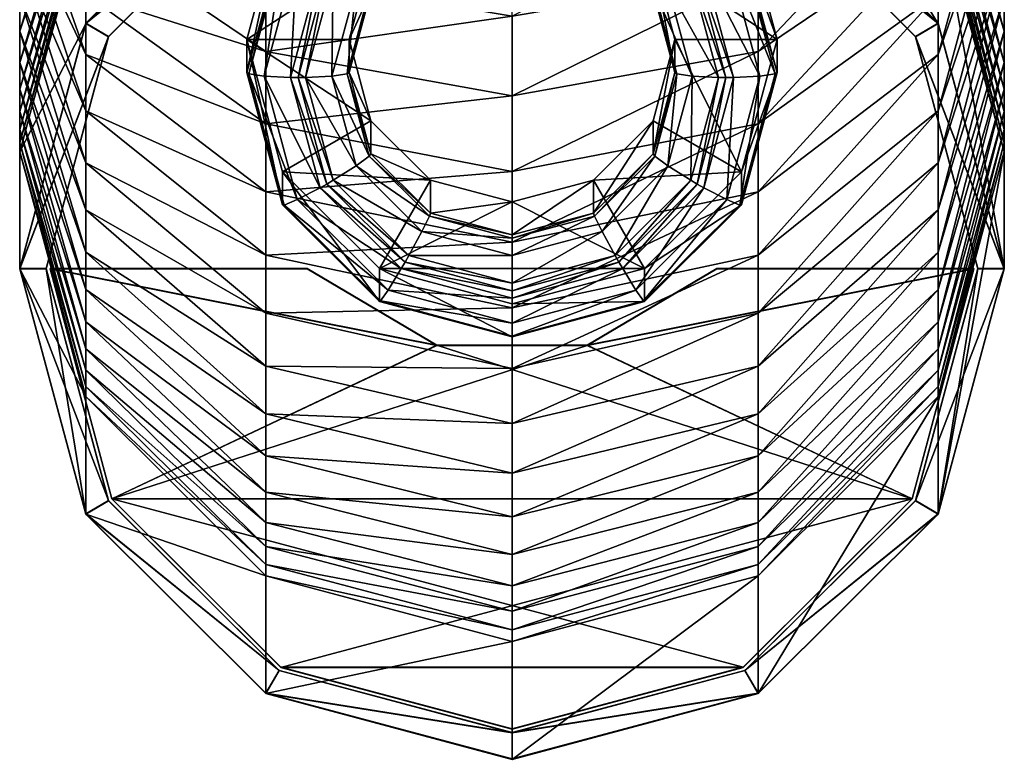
# Model space of a CAD drawing. Header units: inches. Extents: x -1.17 to 1.17, y -3.99 to 3.99.
# Tile 1 of 5: x -0.51 to 0.51, y -3.99 to -3.22. Entities that reach past the tile are written whole.
import ezdxf

# ---------------------------------------------------------------- set-up
doc = ezdxf.new("R2010")
doc.units = ezdxf.units.IN
doc.layers.get('0').update_dxf_attribs({"true_color": 0xc2ced6})

msp = doc.modelspace()

# ---------------------------------------------------------------- meshes
at = {"color": 9, "true_color": 0xc8c8c8}
mesh = msp.add_polyface(dxfattribs=at)
corners = [(0.4432, -2.9837, 2.6127), (0.2559, -3.0923, 2.7655), (0.2559, -3.1762, 2.7018), (0.4432, -3.0583, 2.5561), (0.2559, -3.256, 2.6331), (0.4432, -3.1293, 2.495), (0.5118, -2.9564, 2.3062), (0.4432, -3.1964, 2.4296), (0.5118, -3.0121, 2.2518), (0.4432, -3.2593, 2.3601), (0.5118, -3.0644, 2.1941), (0.4432, -3.3178, 2.287), (0.5118, -3.113, 2.1333), (0.4432, -2.9082, 1.9797), (0.5118, -3.1578, 2.0696), (0.4432, -2.9439, 1.9289), (0.5118, -3.1986, 2.0033), (0.4432, -2.9764, 1.8761), (0.5118, -3.2351, 1.9345), (0.4432, -3.0055, 1.8213), (0.5118, -3.2674, 1.8637), (0.4432, -3.0312, 1.7648), (0.5118, -3.2952, 1.791), (0.4432, -3.0534, 1.7069), (0.5118, -3.3185, 1.7167), (0.4432, -3.0719, 1.6477), (0.5118, -3.3372, 1.6411), (0.4432, -3.0868, 1.5875), (0.5118, -3.3511, 1.5645), (0.4432, -3.0979, 1.5264), (0.5118, -3.3603, 1.4871), (0.4432, -3.1057, 1.4609), (0.2559, -2.9193, 1.4417), (0.4432, -3.2272, 0.0725), (0.2559, -3.0405, 0.0562), (0.2387, -3.1408, 0.0652), (0.2387, -3.1065, 0.4574), (0.2756, -3.2438, 0.4694), (0.2369, -3.1432, 0.0501), (0.2756, -3.2781, 0.0772), (0.2232, -3.1534, 0.0244), (0.2735, -3.2794, 0.062), (0.1994, -3.1684, 0.0103), (0.2577, -3.2818, 0.0356), (0.1466, -3.1595, 0.462), (0.2421, -3.0639, 0.0624), (0.4194, -3.2405, 0.0779), (0.4432, -3.2268, 0.0767), (0.2559, -3.0402, 0.0603), (0.4432, -3.2271, 0.0727), (0.4194, -3.2409, 0.0739), (0.2421, -3.0643, 0.0585), (0.2559, -3.0405, 0.0564)]
mesh.append_faces([[corners[k] for k in face] for face in [(0, 1, 2), (2, 3, 0), (3, 2, 4), (4, 5, 3), (6, 5, 7), (7, 8, 6), (8, 7, 9), (9, 10, 8), (10, 9, 11), (11, 12, 10), (13, 12, 14), (15, 14, 16), (17, 16, 18), (18, 19, 17), (19, 18, 20), (20, 21, 19), (21, 20, 22), (22, 23, 21), (24, 25, 23), (26, 27, 25), (28, 29, 27), (30, 31, 29), (32, 31, 33), (38, 35, 39), (40, 38, 41), (42, 40, 43)]], dxfattribs={"vtx0": -1, "vtx1": -1, "vtx2": -1, "color": 9})
mesh.append_faces([[corners[k] for k in face] for face in [(35, 36, 37), (44, 37, 36), (45, 47, 48), (49, 50, 51)]], dxfattribs={"vtx0": -1, "vtx2": -1, "color": 9})
mesh.append_faces([[corners[k] for k in face] for face in [(33, 34, 32), (45, 46, 47), (52, 49, 51), (51, 50, 46), (46, 45, 51), (49, 52, 48), (48, 47, 49)]], dxfattribs={"vtx1": -1, "vtx2": -1, "color": 9})
mesh = msp.add_polyface(dxfattribs=at)
corners = [(-0.2559, -3.0923, 2.7655), (-0.4432, -2.9837, 2.6127), (-0.4432, -3.0583, 2.5561), (-0.2559, -3.1762, 2.7018), (-0.4432, -3.1293, 2.495), (-0.2559, -3.256, 2.6331), (-0.5118, -2.9564, 2.3062), (-0.4432, -3.1964, 2.4296), (-0.5118, -3.0121, 2.2518), (-0.5118, -3.0644, 2.1941), (-0.4432, -3.2593, 2.3601), (-0.5118, -3.113, 2.1333), (-0.4432, -3.3178, 2.287), (-0.5118, -3.1578, 2.0696), (-0.4432, -2.9439, 1.9289), (-0.4432, -2.9764, 1.8761), (-0.5118, -3.1986, 2.0033), (-0.4432, -3.0055, 1.8213), (-0.5118, -3.2351, 1.9345), (-0.4432, -3.0312, 1.7648), (-0.5118, -3.2674, 1.8637), (-0.4432, -3.0534, 1.7069), (-0.5118, -3.2952, 1.791), (-0.4432, -3.0719, 1.6477), (-0.5118, -3.3185, 1.7167), (-0.4432, -3.0868, 1.5875), (-0.5118, -3.3372, 1.6411), (-0.4432, -3.0979, 1.5264), (-0.5118, -3.3511, 1.5645), (-0.4432, -3.1057, 1.4609), (-0.2559, -3.0405, 0.0562), (-0.4432, -3.2272, 0.0725), (-0.2387, -3.1065, 0.4574), (-0.2387, -3.1408, 0.0652), (-0.2756, -3.2781, 0.0772), (-0.2369, -3.1432, 0.0501), (-0.2735, -3.2794, 0.062), (-0.2232, -3.1534, 0.0244), (-0.2577, -3.2818, 0.0356), (-0.1994, -3.1684, 0.0103), (-0.2303, -3.2831, 0.0204), (-0.2756, -3.2438, 0.4694), (-0.1466, -3.1595, 0.462), (-0.4432, -3.2268, 0.0767), (-0.4194, -3.2405, 0.0779), (-0.2421, -3.0639, 0.0624), (-0.2559, -3.0402, 0.0603), (-0.2421, -3.0643, 0.0585), (-0.4194, -3.2409, 0.0739), (-0.4432, -3.2271, 0.0727), (-0.2559, -3.0405, 0.0564)]
mesh.append_faces([[corners[k] for k in face] for face in [(0, 1, 2), (2, 3, 0), (3, 2, 4), (4, 5, 3), (6, 4, 2), (5, 4, 7), (8, 7, 4), (7, 8, 9), (9, 10, 7), (10, 9, 11), (12, 11, 13), (14, 13, 11), (15, 16, 13), (16, 15, 17), (17, 18, 16), (18, 17, 19), (19, 20, 18), (20, 19, 21), (21, 22, 20), (22, 21, 23), (24, 23, 25), (26, 25, 27), (28, 27, 29), (32, 33, 34), (33, 35, 36), (35, 37, 38), (37, 39, 40)]], dxfattribs={"vtx0": -1, "vtx1": -1, "vtx2": -1, "color": 9})
mesh.append_faces([[corners[k] for k in face] for face in [(43, 44, 45), (47, 49, 50)]], dxfattribs={"vtx0": -1, "vtx2": -1, "color": 9})
mesh.append_faces([[corners[k] for k in face] for face in [(30, 31, 29), (32, 41, 42), (46, 43, 45), (47, 48, 49), (48, 47, 45), (45, 44, 48), (50, 49, 43), (43, 46, 50)]], dxfattribs={"vtx1": -1, "vtx2": -1, "color": 9})
mesh = msp.add_polyface(dxfattribs=at)
corners = [(0.4432, -3.1293, 2.495), (0.2559, -3.256, 2.6331), (0.2559, -3.3313, 2.5597), (0.4432, -3.1964, 2.4296), (0.2559, -3.402, 2.4817), (0.4432, -3.2593, 2.3601), (0.2559, -3.4678, 2.3994), (0.4432, -3.3178, 2.287), (0.5118, -3.113, 2.1333), (0.4432, -3.3717, 2.2103), (0.5118, -3.1578, 2.0696), (0.4432, -3.4208, 2.1305), (0.5118, -3.1986, 2.0033), (0.4432, -3.4648, 2.0478), (0.5118, -3.2351, 1.9345), (0.4432, -3.5036, 1.9625), (0.5118, -3.2674, 1.8637), (0.4432, -3.5371, 1.875), (0.5118, -3.2952, 1.791), (0.4432, -3.0534, 1.7069), (0.5118, -3.3185, 1.7167), (0.4432, -3.0719, 1.6477), (0.5118, -3.3372, 1.6411), (0.4432, -3.0868, 1.5875), (0.5118, -3.3511, 1.5645), (0.4432, -3.0979, 1.5264), (0.5118, -3.3603, 1.4871), (0.4432, -3.1057, 1.4609), (0.5118, -3.4821, 0.0948), (0.4432, -3.2272, 0.0725), (0.2756, -3.2438, 0.4694), (0.2756, -3.2781, 0.0772), (0.2387, -3.1408, 0.0652), (0.2387, -3.3811, 0.4814), (0.2387, -3.4154, 0.0892), (0.2735, -3.2794, 0.062), (0.2369, -3.1432, 0.0501), (0.2369, -3.4157, 0.0739), (0.2577, -3.2818, 0.0356), (0.2232, -3.1534, 0.0244), (0.2232, -3.4101, 0.0468), (0.2303, -3.2831, 0.0204), (0.1994, -3.1684, 0.0103), (0.1994, -3.3978, 0.0304), (0.2224, -3.2832, 0.0194), (0.1693, -3.2438, 0.4694), (0.4194, -3.2405, 0.0779), (0.5118, -3.4817, 0.099), (0.4432, -3.2268, 0.0767), (0.4432, -3.2271, 0.0727), (0.5118, -3.4821, 0.095), (0.4194, -3.2409, 0.0739), (0.4843, -3.4817, 0.099)]
mesh.append_faces([[corners[k] for k in face] for face in [(0, 1, 2), (2, 3, 0), (3, 2, 4), (4, 5, 3), (6, 7, 5), (8, 7, 9), (9, 10, 8), (10, 9, 11), (11, 12, 10), (12, 11, 13), (13, 14, 12), (15, 16, 14), (17, 18, 16), (19, 18, 20), (21, 20, 22), (23, 22, 24), (25, 24, 26), (27, 26, 28), (30, 31, 32), (33, 34, 31), (31, 35, 36), (34, 37, 35), (35, 31, 34), (35, 38, 39), (37, 40, 38), (38, 35, 37), (38, 41, 42), (40, 43, 41), (41, 38, 40), (44, 41, 43)]], dxfattribs={"vtx0": -1, "vtx1": -1, "vtx2": -1, "color": 9})
mesh.append_faces([[corners[k] for k in face] for face in [(31, 30, 33), (45, 33, 30), (46, 47, 48)]], dxfattribs={"vtx0": -1, "vtx2": -1, "color": 9})
mesh.append_faces([[corners[k] for k in face] for face in [(28, 29, 27), (49, 50, 51), (52, 46, 51), (50, 49, 48)]], dxfattribs={"vtx1": -1, "vtx2": -1, "color": 9})
mesh = msp.add_polyface(dxfattribs=at)
corners = [(-0.4432, -3.1964, 2.4296), (-0.2559, -3.3313, 2.5597), (-0.2559, -3.256, 2.6331), (-0.4432, -3.2593, 2.3601), (-0.2559, -3.402, 2.4817), (-0.4432, -3.3178, 2.287), (-0.5118, -3.113, 2.1333), (-0.5118, -3.1578, 2.0696), (-0.4432, -3.3717, 2.2103), (-0.5118, -3.1986, 2.0033), (-0.4432, -3.4208, 2.1305), (-0.5118, -3.2351, 1.9345), (-0.4432, -3.4648, 2.0478), (-0.5118, -3.2674, 1.8637), (-0.4432, -3.5036, 1.9625), (-0.5118, -3.2952, 1.791), (-0.4432, -3.5371, 1.875), (-0.5118, -3.3185, 1.7167), (-0.4432, -3.0719, 1.6477), (-0.4432, -3.0868, 1.5875), (-0.5118, -3.3372, 1.6411), (-0.4432, -3.0979, 1.5264), (-0.5118, -3.3511, 1.5645), (-0.4432, -3.1057, 1.4609), (-0.5118, -3.3603, 1.4871), (-0.4432, -3.2272, 0.0725), (-0.5118, -3.4821, 0.0948), (-0.2756, -3.2781, 0.0772), (-0.2756, -3.2438, 0.4694), (-0.2387, -3.1065, 0.4574), (-0.2387, -3.4154, 0.0892), (-0.2387, -3.3811, 0.4814), (-0.2735, -3.2794, 0.062), (-0.2387, -3.1408, 0.0652), (-0.2369, -3.4157, 0.0739), (-0.2577, -3.2818, 0.0356), (-0.2369, -3.1432, 0.0501), (-0.2232, -3.4101, 0.0468), (-0.2303, -3.2831, 0.0204), (-0.2232, -3.1534, 0.0244), (-0.1994, -3.3978, 0.0304), (-0.1466, -3.3281, 0.4768), (-0.4432, -3.2268, 0.0767), (-0.5118, -3.4817, 0.099), (-0.4194, -3.2405, 0.0779), (-0.4194, -3.2409, 0.0739), (-0.5118, -3.4821, 0.095), (-0.4432, -3.2271, 0.0727), (-0.4843, -3.4821, 0.095)]
mesh.append_faces([[corners[k] for k in face] for face in [(0, 1, 2), (1, 0, 3), (3, 4, 1), (4, 3, 5), (6, 5, 3), (7, 8, 5), (8, 7, 9), (9, 10, 8), (10, 9, 11), (11, 12, 10), (12, 11, 13), (14, 13, 15), (16, 15, 17), (18, 17, 15), (19, 20, 17), (21, 22, 20), (23, 24, 22), (24, 23, 25), (28, 27, 30), (32, 27, 33), (27, 32, 34), (34, 30, 27), (35, 32, 36), (32, 35, 37), (37, 34, 32), (38, 35, 39), (35, 38, 40), (40, 37, 35)]], dxfattribs={"vtx0": -1, "vtx1": -1, "vtx2": -1, "color": 9})
mesh.append_faces([[corners[k] for k in face] for face in [(27, 28, 29), (30, 31, 28), (45, 46, 47)]], dxfattribs={"vtx0": -1, "vtx2": -1, "color": 9})
mesh.append_faces([[corners[k] for k in face] for face in [(25, 26, 24), (28, 31, 41), (42, 43, 44), (48, 45, 44), (43, 42, 47)]], dxfattribs={"vtx1": -1, "vtx2": -1, "color": 9})
mesh = msp.add_polyface(dxfattribs=at)
corners = [(0, -3.2193, 2.7552), (0.2559, -3.1762, 2.7018), (0.2559, -3.0923, 2.7655), (0, -3.3023, 2.6837), (0.2559, -3.256, 2.6331), (0, -3.3807, 2.6073), (0.2559, -3.3313, 2.5597), (0.2303, -3.2831, 0.0204), (0.2224, -3.2832, 0.0194), (0.1926, -3.1724, 0.0097), (0.1994, -3.1684, 0.0103), (0.1994, -3.3978, 0.0304), (0.1926, -3.394, 0.0291), (0.1466, -3.1938, 0.0698), (0.1466, -3.1595, 0.462), (0.0846, -3.0977, 0.4566), (0.1693, -3.2781, 0.0772), (0.1693, -3.2438, 0.4694), (0.1466, -3.3624, 0.0846), (0.1466, -3.3281, 0.4768), (0.0846, -3.1321, 0.0644), (0.0857, -3.1316, 0.049), (0.1484, -3.1941, 0.0545), (0.1714, -3.2794, 0.062), (0.1484, -3.3648, 0.0694), (0.1621, -3.1885, 0.0274), (0.1872, -3.2818, 0.0356), (0.1621, -3.375, 0.0438), (0.1859, -3.1762, 0.011), (0.0936, -3.1203, 0.0215), (0.2146, -3.2831, 0.0204), (0.1859, -3.39, 0.0297), (0.0846, -3.3899, 0.4822), (0.2387, -3.3811, 0.4814), (0.2756, -3.2438, 0.4694)]
mesh.append_faces([[corners[k] for k in face] for face in [(0, 1, 2), (1, 0, 3), (3, 4, 1), (4, 3, 5), (5, 6, 4), (9, 10, 7), (14, 13, 16), (17, 16, 18), (20, 21, 22), (22, 13, 20), (13, 22, 23), (23, 16, 13), (16, 23, 24), (24, 18, 16), (25, 22, 21), (22, 25, 26), (26, 23, 22), (23, 26, 27), (27, 24, 23), (28, 25, 29), (25, 28, 30), (30, 26, 25), (26, 30, 31), (31, 27, 26), (8, 30, 28), (12, 31, 30)]], dxfattribs={"vtx0": -1, "vtx1": -1, "vtx2": -1, "color": 9})
mesh.append_faces([[corners[k] for k in face] for face in [(7, 8, 9), (11, 12, 8), (13, 14, 15), (16, 17, 14), (18, 19, 17), (28, 9, 8), (30, 8, 12)]], dxfattribs={"vtx0": -1, "vtx2": -1, "color": 9})
mesh.append_faces([[corners[k] for k in face] for face in [(19, 32, 33), (17, 19, 33), (14, 17, 34)]], dxfattribs={"vtx1": -1, "vtx2": -1, "color": 9})
mesh = msp.add_polyface(dxfattribs=at)
corners = [(-0.2559, -3.1762, 2.7018), (0, -3.2193, 2.7552), (0, -3.1321, 2.8214), (-0.2559, -3.256, 2.6331), (0, -3.3023, 2.6837), (-0.2559, -3.3313, 2.5597), (0, -3.3807, 2.6073), (-0.2559, -3.402, 2.4817), (-0.1994, -3.1684, 0.0103), (-0.1926, -3.1724, 0.0097), (-0.2224, -3.2832, 0.0194), (-0.2303, -3.2831, 0.0204), (-0.1926, -3.394, 0.0291), (-0.1994, -3.3978, 0.0304), (-0.1466, -3.1595, 0.462), (-0.1466, -3.1938, 0.0698), (-0.0846, -3.1321, 0.0644), (-0.1693, -3.2438, 0.4694), (-0.1693, -3.2781, 0.0772), (-0.1466, -3.3281, 0.4768), (-0.1466, -3.3624, 0.0846), (-0.0846, -3.3899, 0.4822), (-0.1484, -3.1941, 0.0545), (-0.0857, -3.1316, 0.049), (-0.1714, -3.2794, 0.062), (-0.1484, -3.3648, 0.0694), (-0.1621, -3.1885, 0.0274), (-0.0936, -3.1203, 0.0215), (-0.1872, -3.2818, 0.0356), (-0.1621, -3.375, 0.0438), (-0.2146, -3.2831, 0.0204), (-0.1859, -3.1762, 0.011), (-0.1859, -3.39, 0.0297), (-0.2387, -3.3811, 0.4814), (-0.2756, -3.2438, 0.4694)]
mesh.append_faces([[corners[k] for k in face] for face in [(0, 1, 2), (1, 0, 3), (3, 4, 1), (4, 3, 5), (5, 6, 4), (6, 5, 7), (10, 11, 8), (12, 13, 11), (14, 15, 16), (17, 18, 15), (19, 20, 18), (15, 22, 23), (18, 24, 22), (22, 15, 18), (20, 25, 24), (24, 18, 20), (22, 26, 27), (24, 28, 26), (26, 22, 24), (25, 29, 28), (28, 24, 25), (28, 30, 31), (31, 26, 28), (29, 32, 30), (30, 28, 29), (9, 31, 30), (10, 30, 32)]], dxfattribs={"vtx0": -1, "vtx1": -1, "vtx2": -1, "color": 9})
mesh.append_faces([[corners[k] for k in face] for face in [(8, 9, 10), (11, 10, 12), (15, 14, 17), (18, 17, 19), (20, 19, 21), (30, 10, 9), (32, 12, 10), (33, 21, 19), (34, 19, 17), (34, 17, 14)]], dxfattribs={"vtx0": -1, "vtx2": -1, "color": 9})
mesh = msp.add_polyface(dxfattribs=at)
corners = [(0, -3.4543, 2.5261), (-0.2559, -3.402, 2.4817), (-0.2559, -3.4678, 2.3994), (-0.4432, -3.3178, 2.287), (0, -3.5227, 2.4406), (-0.2559, -3.5283, 2.3133), (-0.4432, -3.3717, 2.2103), (-0.4432, -3.4208, 2.1305), (-0.2559, -3.5834, 2.2236), (-0.4432, -3.4648, 2.0478), (-0.2559, -3.6329, 2.1307), (-0.4432, -3.5036, 1.9625), (-0.5118, -3.2674, 1.8637), (-0.5118, -3.2952, 1.791), (-0.4432, -3.5371, 1.875), (-0.5118, -3.3185, 1.7167), (-0.4432, -3.5651, 1.7856), (-0.5118, -3.3372, 1.6411), (-0.4432, -3.5875, 1.6947), (-0.5118, -3.3511, 1.5645), (-0.4432, -3.6043, 1.6025), (-0.5118, -3.3603, 1.4871), (-0.4432, -3.6149, 1.5134), (-0.5118, -3.4821, 0.0948), (-0.2387, -3.3811, 0.4814), (-0.2387, -3.4154, 0.0892), (-0.1378, -3.5159, 0.098), (-0.1378, -3.4816, 0.4902), (-0.2369, -3.4157, 0.0739), (-0.1368, -3.5154, 0.0826), (-0.2232, -3.4101, 0.0468), (-0.1288, -3.5041, 0.0551), (-0.1994, -3.3978, 0.0304), (-0.1151, -3.4818, 0.0378), (-0.1926, -3.394, 0.0291), (-0.1112, -3.4751, 0.0362), (-0.4803, -3.4817, 0.099), (-0.0783, -3.5614, 0.1059), (-0.2128, -3.4817, 0.099), (-0.2128, -3.4821, 0.095), (-0.0783, -3.5618, 0.102), (-0.4803, -3.4821, 0.095), (-0.5118, -3.4817, 0.099), (-0.4843, -3.4817, 0.099), (-0.4194, -3.2405, 0.0779), (-0.4194, -3.2409, 0.0739), (-0.4843, -3.4821, 0.095), (-0.5118, -3.4821, 0.095), (-0.4432, -3.2271, 0.0727)]
mesh.append_faces([[corners[k] for k in face] for face in [(36, 37, 38)]], dxfattribs={"vtx0": -1, "color": 9})
mesh.append_faces([[corners[k] for k in face] for face in [(0, 1, 2), (3, 2, 1), (4, 2, 5), (2, 3, 6), (6, 5, 2), (5, 6, 7), (7, 8, 5), (8, 7, 9), (10, 9, 11), (12, 11, 9), (13, 14, 11), (15, 16, 14), (16, 15, 17), (17, 18, 16), (18, 17, 19), (19, 20, 18), (20, 19, 21), (21, 22, 20), (22, 21, 23), (24, 25, 26), (25, 28, 29), (29, 26, 25), (28, 30, 31), (31, 29, 28), (30, 32, 33)]], dxfattribs={"vtx0": -1, "vtx1": -1, "vtx2": -1, "color": 9})
mesh.append_faces([[corners[k] for k in face] for face in [(26, 27, 24), (32, 34, 35), (42, 43, 44)]], dxfattribs={"vtx0": -1, "vtx2": -1, "color": 9})
mesh.append_faces([[corners[k] for k in face] for face in [(39, 40, 41)]], dxfattribs={"vtx1": -1, "color": 9})
mesh.append_faces([[corners[k] for k in face] for face in [(40, 39, 38), (39, 41, 36), (36, 38, 39), (45, 46, 47), (44, 43, 46), (48, 47, 42)]], dxfattribs={"vtx1": -1, "vtx2": -1, "color": 9})
mesh = msp.add_polyface(dxfattribs=at)
corners = [(0, -3.4543, 2.5261), (0.2559, -3.402, 2.4817), (0.2559, -3.3313, 2.5597), (0.4432, -3.2593, 2.3601), (0.2559, -3.4678, 2.3994), (0, -3.5227, 2.4406), (0.4432, -3.3178, 2.287), (0.2559, -3.5283, 2.3133), (0.4432, -3.3717, 2.2103), (0, -3.5856, 2.351), (0.2559, -3.5834, 2.2236), (0.4432, -3.4208, 2.1305), (0.2559, -3.6329, 2.1307), (0.4432, -3.4648, 2.0478), (0.5118, -3.2351, 1.9345), (0.4432, -3.5036, 1.9625), (0.5118, -3.2674, 1.8637), (0.4432, -3.5371, 1.875), (0.5118, -3.2952, 1.791), (0.4432, -3.5651, 1.7856), (0.5118, -3.3185, 1.7167), (0.4432, -3.5875, 1.6947), (0.5118, -3.3372, 1.6411), (0.4432, -3.6043, 1.6025), (0.5118, -3.3511, 1.5645), (0.4432, -3.6149, 1.5134), (0.5118, -3.3603, 1.4871), (0.4432, -3.737, 0.1171), (0.5118, -3.4821, 0.0948), (0.1378, -3.4816, 0.4902), (0.1378, -3.5159, 0.098), (0.2387, -3.4154, 0.0892), (0.2387, -3.3811, 0.4814), (0.1368, -3.5154, 0.0826), (0.2369, -3.4157, 0.0739), (0.2232, -3.4101, 0.0468), (0.1994, -3.3978, 0.0304), (0.1288, -3.5041, 0.0551), (0.1926, -3.394, 0.0291), (0.1151, -3.4818, 0.0378), (0.1859, -3.39, 0.0297), (0.1112, -3.4751, 0.0362), (0.2128, -3.4817, 0.099), (0.0783, -3.5614, 0.1059), (0.4803, -3.4817, 0.099), (0.4803, -3.4821, 0.095), (0.0783, -3.5618, 0.102), (0.2128, -3.4821, 0.095), (0.4194, -3.2405, 0.0779), (0.4843, -3.4817, 0.099), (0.5118, -3.4817, 0.099), (0.5118, -3.4821, 0.095), (0.4843, -3.4821, 0.095), (0.4194, -3.2409, 0.0739), (0.4432, -3.2268, 0.0767)]
mesh.append_faces([[corners[k] for k in face] for face in [(45, 46, 47)]], dxfattribs={"vtx0": -1, "color": 9})
mesh.append_faces([[corners[k] for k in face] for face in [(0, 1, 2), (3, 1, 4), (5, 4, 1), (6, 4, 7), (7, 8, 6), (9, 7, 4), (8, 7, 10), (10, 11, 8), (12, 13, 11), (14, 13, 15), (16, 15, 17), (18, 17, 19), (19, 20, 18), (20, 19, 21), (21, 22, 20), (22, 21, 23), (23, 24, 22), (24, 23, 25), (25, 26, 24), (29, 30, 31), (30, 33, 34), (34, 31, 30), (35, 34, 33), (36, 35, 37), (38, 36, 39)]], dxfattribs={"vtx0": -1, "vtx1": -1, "vtx2": -1, "color": 9})
mesh.append_faces([[corners[k] for k in face] for face in [(31, 32, 29), (40, 38, 41), (51, 52, 53)]], dxfattribs={"vtx0": -1, "vtx2": -1, "color": 9})
mesh.append_faces([[corners[k] for k in face] for face in [(42, 43, 44)]], dxfattribs={"vtx1": -1, "color": 9})
mesh.append_faces([[corners[k] for k in face] for face in [(27, 28, 26), (45, 47, 42), (42, 44, 45), (43, 42, 47), (48, 49, 50), (53, 52, 49), (54, 50, 51)]], dxfattribs={"vtx1": -1, "vtx2": -1, "color": 9})
mesh = msp.add_polyface(dxfattribs=at)
corners = [(0.2559, -3.3313, 2.5597), (0, -3.3807, 2.6073), (0, -3.4543, 2.5261), (0.2559, -3.402, 2.4817), (0, -3.5227, 2.4406), (0.2559, -3.4678, 2.3994), (0, -3.5856, 2.351), (0, -3.5183, 0.4934), (0, -3.5527, 0.1012), (0.1378, -3.5159, 0.098), (0.1378, -3.4816, 0.4902), (0.1368, -3.5154, 0.0826), (0.1288, -3.5041, 0.0551), (0.2232, -3.4101, 0.0468), (0, -3.5519, 0.0858), (0, -3.5385, 0.0581), (0.1151, -3.4818, 0.0378), (0.1994, -3.3978, 0.0304), (0, -3.5125, 0.0404), (0.1112, -3.4751, 0.0362), (0.1926, -3.394, 0.0291), (0, -3.5048, 0.0388), (0.1466, -3.3281, 0.4768), (0.1466, -3.3624, 0.0846), (0.0846, -3.4242, 0.09), (0.0846, -3.3899, 0.4822), (0, -3.4468, 0.092), (0, -3.4124, 0.4842), (0.1484, -3.3648, 0.0694), (0.0857, -3.4273, 0.0749), (0, -3.4502, 0.0769), (0.1621, -3.375, 0.0438), (0.0936, -3.4433, 0.0497), (0, -3.4682, 0.0519), (0.1859, -3.39, 0.0297), (0.1073, -3.4682, 0.0366), (0, -3.4969, 0.0391), (0.2387, -3.3811, 0.4814), (0.2128, -3.4821, 0.095), (0.0783, -3.5618, 0.102), (0.0783, -3.5614, 0.1059)]
mesh.append_faces([[corners[k] for k in face] for face in [(0, 1, 2), (3, 2, 4), (5, 4, 6), (7, 8, 9), (11, 9, 8), (11, 12, 13), (14, 15, 12), (12, 11, 14), (12, 16, 17), (15, 18, 16), (16, 12, 15), (19, 16, 18), (22, 23, 24), (25, 24, 26), (23, 28, 29), (29, 24, 23), (24, 29, 30), (30, 26, 24), (28, 31, 32), (32, 29, 28), (29, 32, 33), (33, 30, 29), (31, 34, 35), (35, 32, 31), (32, 35, 36), (36, 33, 32), (19, 35, 34), (21, 36, 35)]], dxfattribs={"vtx0": -1, "vtx1": -1, "vtx2": -1, "color": 9})
mesh.append_faces([[corners[k] for k in face] for face in [(9, 10, 7), (16, 19, 20), (18, 21, 19), (24, 25, 22), (26, 27, 25), (35, 19, 21), (25, 10, 37)]], dxfattribs={"vtx0": -1, "vtx2": -1, "color": 9})
mesh.append_faces([[corners[k] for k in face] for face in [(25, 27, 10), (38, 39, 40)]], dxfattribs={"vtx1": -1, "vtx2": -1, "color": 9})
mesh = msp.add_polyface(dxfattribs=at)
corners = [(-0.2559, -3.402, 2.4817), (0, -3.4543, 2.5261), (0, -3.3807, 2.6073), (-0.2559, -3.4678, 2.3994), (0, -3.5227, 2.4406), (-0.1378, -3.4816, 0.4902), (-0.1378, -3.5159, 0.098), (0, -3.5527, 0.1012), (0, -3.5183, 0.4934), (-0.1368, -3.5154, 0.0826), (0, -3.5519, 0.0858), (-0.1288, -3.5041, 0.0551), (0, -3.5385, 0.0581), (-0.1151, -3.4818, 0.0378), (-0.2232, -3.4101, 0.0468), (0, -3.5125, 0.0404), (-0.1112, -3.4751, 0.0362), (-0.1994, -3.3978, 0.0304), (0, -3.5048, 0.0388), (-0.0846, -3.3899, 0.4822), (-0.0846, -3.4242, 0.09), (-0.1466, -3.3624, 0.0846), (0, -3.4124, 0.4842), (0, -3.4468, 0.092), (-0.0857, -3.4273, 0.0749), (-0.1484, -3.3648, 0.0694), (0, -3.4502, 0.0769), (-0.0936, -3.4433, 0.0497), (-0.1621, -3.375, 0.0438), (0, -3.4682, 0.0519), (-0.1073, -3.4682, 0.0366), (-0.1859, -3.39, 0.0297), (0, -3.4969, 0.0391), (-0.1926, -3.394, 0.0291), (0.1378, -3.4816, 0.4902), (-0.2387, -3.3811, 0.4814), (-0.2128, -3.4817, 0.099), (-0.0783, -3.5614, 0.1059), (-0.0783, -3.5618, 0.102)]
mesh.append_faces([[corners[k] for k in face] for face in [(0, 1, 2), (3, 4, 1), (5, 6, 7), (6, 9, 10), (9, 11, 12), (12, 10, 9), (13, 11, 14), (11, 13, 15), (15, 12, 11), (16, 13, 17), (18, 15, 13), (19, 20, 21), (22, 23, 20), (20, 24, 25), (25, 21, 20), (23, 26, 24), (24, 20, 23), (24, 27, 28), (28, 25, 24), (26, 29, 27), (27, 24, 26), (27, 30, 31), (31, 28, 27), (29, 32, 30), (30, 27, 29), (33, 31, 30), (16, 30, 32), (5, 34, 22)]], dxfattribs={"vtx0": -1, "vtx1": -1, "vtx2": -1, "color": 9})
mesh.append_faces([[corners[k] for k in face] for face in [(7, 8, 5), (13, 16, 18), (20, 19, 22), (30, 16, 33), (32, 18, 16), (5, 22, 19)]], dxfattribs={"vtx0": -1, "vtx2": -1, "color": 9})
mesh.append_faces([[corners[k] for k in face] for face in [(35, 5, 19), (36, 37, 38)]], dxfattribs={"vtx1": -1, "vtx2": -1, "color": 9})
mesh.append_faces([[corners[k] for k in face] for face in [(5, 8, 34)]], dxfattribs={"vtx2": -1, "color": 9})
mesh = msp.add_polyface(dxfattribs=at)
corners = [(0.4432, -3.4208, 2.1305), (0.2559, -3.5834, 2.2236), (0.2559, -3.6329, 2.1307), (0.4432, -3.4648, 2.0478), (0.2559, -3.6765, 2.0349), (0.4432, -3.5036, 1.9625), (0.2559, -3.7141, 1.9366), (0.4432, -3.5371, 1.875), (0.2559, -3.7456, 1.8361), (0.4432, -3.5651, 1.7856), (0.2559, -3.7708, 1.7339), (0.4432, -3.5875, 1.6947), (0.2559, -3.7896, 1.6303), (0.4432, -3.6043, 1.6025), (0.2559, -3.8012, 1.5326), (0.4432, -3.6149, 1.5134), (0.5118, -3.3603, 1.4871), (0.4432, -3.737, 0.1171), (0.2559, -3.9236, 0.1334), (0.4803, -3.4817, 0.099), (0.0783, -3.5614, 0.1059), (0.416, -3.721, 0.1199), (0.4803, -3.4821, 0.095), (0.416, -3.7213, 0.116), (0.0783, -3.5618, 0.102), (0.2402, -3.8964, 0.1313), (0.2421, -3.8995, 0.1355), (0.2559, -3.9233, 0.1376), (0.4432, -3.7366, 0.1213), (0.4194, -3.7229, 0.1201), (0.4843, -3.4817, 0.099), (0.5118, -3.4817, 0.099), (0.4432, -3.737, 0.1174), (0.2559, -3.9236, 0.1337), (0.2421, -3.8998, 0.1316), (0.4194, -3.7233, 0.1162), (0.5118, -3.4821, 0.095), (0.4843, -3.4821, 0.095)]
mesh.append_faces([[corners[k] for k in face] for face in [(19, 20, 21)]], dxfattribs={"vtx0": -1, "vtx1": -1, "color": 9})
mesh.append_faces([[corners[k] for k in face] for face in [(0, 1, 2), (3, 2, 4), (4, 5, 3), (5, 4, 6), (6, 7, 5), (7, 6, 8), (8, 9, 7), (9, 8, 10), (10, 11, 9), (11, 10, 12), (12, 13, 11), (13, 12, 14), (14, 15, 13), (16, 15, 17), (15, 14, 18)]], dxfattribs={"vtx0": -1, "vtx1": -1, "vtx2": -1, "color": 9})
mesh.append_faces([[corners[k] for k in face] for face in [(26, 27, 28), (30, 28, 31), (32, 34, 35), (36, 35, 37)]], dxfattribs={"vtx0": -1, "vtx2": -1, "color": 9})
mesh.append_faces([[corners[k] for k in face] for face in [(18, 17, 15), (22, 23, 24), (25, 23, 21), (23, 22, 19), (19, 21, 23), (29, 26, 28), (30, 29, 28), (32, 33, 34), (36, 32, 35), (35, 34, 26), (26, 29, 35), (37, 35, 29), (29, 30, 37), (32, 36, 31), (31, 28, 32), (33, 32, 28), (28, 27, 33)]], dxfattribs={"vtx1": -1, "vtx2": -1, "color": 9})
mesh = msp.add_polyface(dxfattribs=at)
corners = [(-0.4432, -3.4648, 2.0478), (-0.2559, -3.6329, 2.1307), (-0.2559, -3.5834, 2.2236), (-0.4432, -3.5036, 1.9625), (-0.2559, -3.6765, 2.0349), (-0.4432, -3.5371, 1.875), (-0.2559, -3.7141, 1.9366), (-0.4432, -3.5651, 1.7856), (-0.2559, -3.7456, 1.8361), (-0.4432, -3.5875, 1.6947), (-0.2559, -3.7708, 1.7339), (-0.4432, -3.6043, 1.6025), (-0.2559, -3.7896, 1.6303), (-0.4432, -3.6149, 1.5134), (-0.2559, -3.8012, 1.5326), (-0.4432, -3.737, 0.1171), (-0.2559, -3.9236, 0.1334), (-0.5118, -3.4821, 0.0948), (-0.4803, -3.4817, 0.099), (-0.416, -3.721, 0.1199), (-0.0783, -3.5614, 0.1059), (-0.4803, -3.4821, 0.095), (-0.0783, -3.5618, 0.102), (-0.416, -3.7213, 0.116), (-0.2402, -3.8961, 0.1352), (-0.4432, -3.7366, 0.1213), (-0.2559, -3.9233, 0.1376), (-0.2421, -3.8995, 0.1355), (-0.4194, -3.7229, 0.1201), (-0.5118, -3.4817, 0.099), (-0.4843, -3.4817, 0.099), (-0.2421, -3.8998, 0.1316), (-0.2559, -3.9236, 0.1337), (-0.4432, -3.737, 0.1174), (-0.4194, -3.7233, 0.1162), (-0.4843, -3.4821, 0.095), (-0.5118, -3.4821, 0.095)]
mesh.append_faces([[corners[k] for k in face] for face in [(21, 22, 23)]], dxfattribs={"vtx0": -1, "vtx1": -1, "color": 9})
mesh.append_faces([[corners[k] for k in face] for face in [(0, 1, 2), (3, 4, 1), (4, 3, 5), (5, 6, 4), (6, 5, 7), (7, 8, 6), (8, 7, 9), (9, 10, 8), (10, 9, 11), (11, 12, 10), (12, 11, 13), (13, 14, 12), (14, 13, 15)]], dxfattribs={"vtx0": -1, "vtx1": -1, "vtx2": -1, "color": 9})
mesh.append_faces([[corners[k] for k in face] for face in [(25, 27, 28), (29, 28, 30), (31, 32, 33), (35, 33, 36)]], dxfattribs={"vtx0": -1, "vtx2": -1, "color": 9})
mesh.append_faces([[corners[k] for k in face] for face in [(15, 16, 14), (17, 15, 13), (18, 19, 20), (21, 23, 19), (19, 18, 21), (24, 19, 23), (25, 26, 27), (29, 25, 28), (34, 31, 33), (35, 34, 33), (34, 35, 30), (30, 28, 34), (31, 34, 28), (28, 27, 31), (33, 32, 26), (26, 25, 33), (36, 33, 25), (25, 29, 36)]], dxfattribs={"vtx1": -1, "vtx2": -1, "color": 9})
mesh = msp.add_polyface(dxfattribs=at)
corners = [(0.2559, -3.5283, 2.3133), (0, -3.5856, 2.351), (0, -3.643, 2.2577), (0.2559, -3.5834, 2.2236), (0, -3.6944, 2.161), (0.2559, -3.6329, 2.1307), (0, -3.7398, 2.0614), (0.2559, -3.6765, 2.0349), (0, -3.7789, 1.9591), (0.2559, -3.7141, 1.9366), (0, -3.8116, 1.8546), (0.2559, -3.7456, 1.8361), (0, -3.8379, 1.7483), (0.2559, -3.7708, 1.7339), (0, -3.8575, 1.6405), (0.2559, -3.7896, 1.6303), (0, -3.8695, 1.5396), (0.2559, -3.8012, 1.5326), (0, -3.992, 0.1394), (0.2559, -3.9236, 0.1334), (0, -3.5527, 0.1012), (0, -3.5519, 0.0858), (0.1368, -3.5154, 0.0826), (-0.416, -3.721, 0.1199), (0.2402, -3.8961, 0.1352), (0.416, -3.721, 0.1199), (0.0783, -3.5614, 0.1059), (-0.0783, -3.5614, 0.1059), (0.2402, -3.8964, 0.1313), (0, -3.9605, 0.1369), (-0.2402, -3.8964, 0.1313), (0.416, -3.7213, 0.116), (-0.416, -3.7213, 0.116), (0.0783, -3.5618, 0.102), (0, -3.9602, 0.1408), (0, -3.9641, 0.1412), (0, -3.9916, 0.1436), (0.2559, -3.9233, 0.1376), (0.2421, -3.8995, 0.1355), (0.2559, -3.9236, 0.1337), (0, -3.9919, 0.1397), (0, -3.9645, 0.1373), (0.2421, -3.8998, 0.1316)]
mesh.append_faces([[corners[k] for k in face] for face in [(0, 1, 2), (2, 3, 0), (3, 2, 4), (4, 5, 3), (5, 4, 6), (6, 7, 5), (7, 6, 8), (8, 9, 7), (9, 8, 10), (10, 11, 9), (11, 10, 12), (12, 13, 11), (13, 12, 14), (14, 15, 13), (15, 14, 16), (16, 17, 15), (17, 16, 18), (20, 21, 22), (31, 32, 33)]], dxfattribs={"vtx0": -1, "vtx1": -1, "vtx2": -1, "color": 9})
mesh.append_faces([[corners[k] for k in face] for face in [(23, 24, 25), (35, 36, 37), (39, 41, 42)]], dxfattribs={"vtx0": -1, "vtx2": -1, "color": 9})
mesh.append_faces([[corners[k] for k in face] for face in [(18, 19, 17), (26, 27, 25), (31, 28, 30), (27, 26, 33), (29, 28, 24), (24, 34, 29), (25, 24, 28), (38, 35, 37), (39, 40, 41), (42, 41, 35), (35, 38, 42), (40, 39, 37), (37, 36, 40)]], dxfattribs={"vtx1": -1, "vtx2": -1, "color": 9})
mesh.append_faces([[corners[k] for k in face] for face in [(28, 29, 30)]], dxfattribs={"vtx2": -1, "color": 9})
mesh = msp.add_polyface(dxfattribs=at)
corners = [(-0.2559, -3.5283, 2.3133), (0, -3.5856, 2.351), (0, -3.5227, 2.4406), (-0.2559, -3.5834, 2.2236), (0, -3.643, 2.2577), (-0.2559, -3.6329, 2.1307), (0, -3.6944, 2.161), (-0.2559, -3.6765, 2.0349), (0, -3.7398, 2.0614), (-0.2559, -3.7141, 1.9366), (0, -3.7789, 1.9591), (-0.2559, -3.7456, 1.8361), (0, -3.8116, 1.8546), (-0.2559, -3.7708, 1.7339), (0, -3.8379, 1.7483), (-0.2559, -3.7896, 1.6303), (0, -3.8575, 1.6405), (-0.2559, -3.8012, 1.5326), (0, -3.8695, 1.5396), (-0.2559, -3.9236, 0.1334), (0, -3.992, 0.1394), (0, -3.5519, 0.0858), (0, -3.5527, 0.1012), (-0.1378, -3.5159, 0.098), (-0.2402, -3.8961, 0.1352), (0, -3.9602, 0.1408), (0.2402, -3.8961, 0.1352), (-0.416, -3.721, 0.1199), (0.416, -3.721, 0.1199), (-0.0783, -3.5614, 0.1059), (0.416, -3.7213, 0.116), (-0.2402, -3.8964, 0.1313), (-0.416, -3.7213, 0.116), (-0.0783, -3.5618, 0.102), (0.0783, -3.5618, 0.102), (0, -3.9605, 0.1369), (-0.2559, -3.9233, 0.1376), (0, -3.9916, 0.1436), (0, -3.9641, 0.1412), (-0.2421, -3.8995, 0.1355), (0, -3.9645, 0.1373), (0, -3.9919, 0.1397), (-0.2559, -3.9236, 0.1337), (-0.2421, -3.8998, 0.1316)]
mesh.append_faces([[corners[k] for k in face] for face in [(0, 1, 2), (1, 0, 3), (3, 4, 1), (4, 3, 5), (5, 6, 4), (6, 5, 7), (7, 8, 6), (8, 7, 9), (9, 10, 8), (10, 9, 11), (11, 12, 10), (12, 11, 13), (13, 14, 12), (14, 13, 15), (15, 16, 14), (16, 15, 17), (17, 18, 16), (18, 17, 19), (21, 22, 23), (27, 28, 29)]], dxfattribs={"vtx0": -1, "vtx1": -1, "vtx2": -1, "color": 9})
mesh.append_faces([[corners[k] for k in face] for face in [(30, 31, 32), (36, 38, 39), (40, 41, 42)]], dxfattribs={"vtx0": -1, "vtx2": -1, "color": 9})
mesh.append_faces([[corners[k] for k in face] for face in [(19, 20, 18), (27, 24, 26), (33, 34, 32), (34, 33, 29), (32, 31, 24), (31, 35, 25), (25, 24, 31), (36, 37, 38), (43, 40, 42), (40, 43, 39), (39, 38, 40), (42, 41, 37), (37, 36, 42)]], dxfattribs={"vtx1": -1, "vtx2": -1, "color": 9})
mesh.append_faces([[corners[k] for k in face] for face in [(24, 25, 26)]], dxfattribs={"vtx2": -1, "color": 9})

doc.saveas('drawing.dxf')
